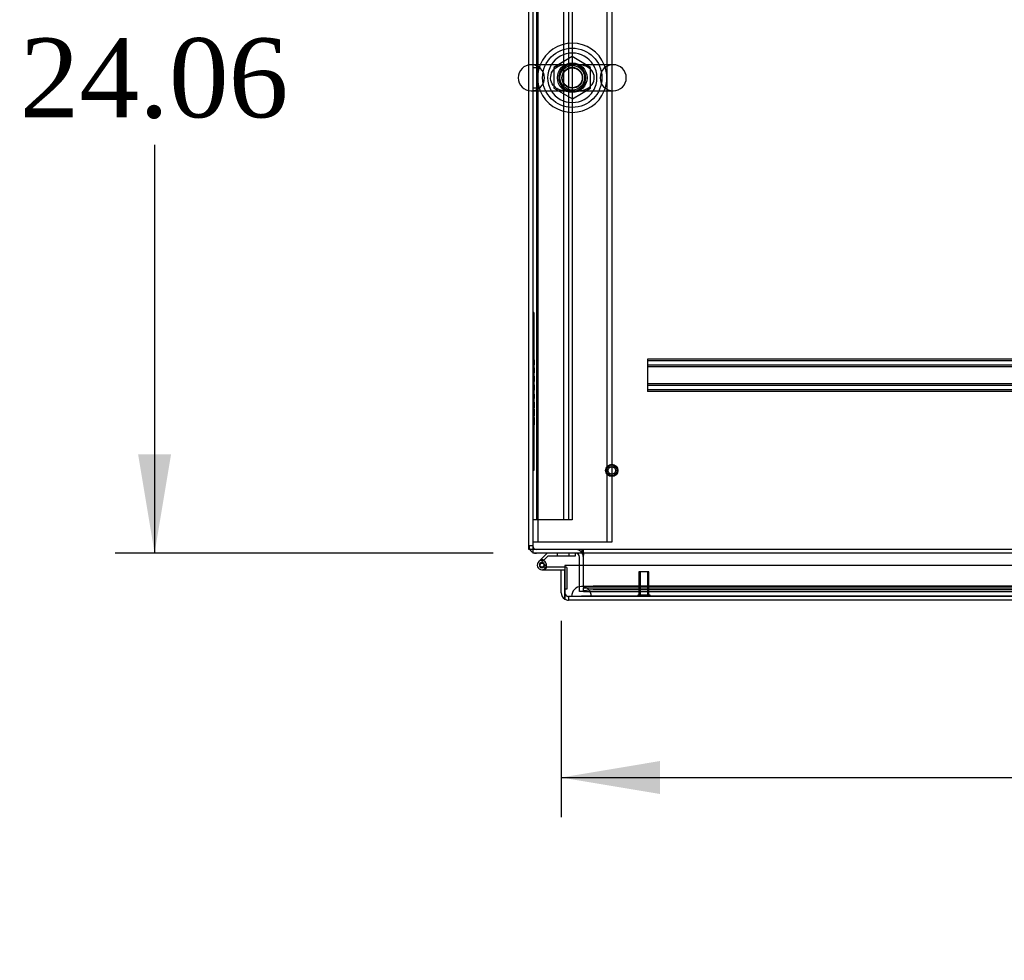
# Model space of a CAD drawing. Header units: inches. Extents: x 1 to 359, y -2 to 239.
# Tile 42 of 88: x 70 to 95, y 186 to 210. Entities that reach past the tile are written whole.
import ezdxf
from ezdxf.enums import TextEntityAlignment as Align
from ezdxf.lldxf.tags import DXFTag

# ---------------------------------------------------------------- set-up
doc = ezdxf.new("R2010")
doc.units = ezdxf.units.IN
doc.header["$MEASUREMENT"] = 0
for name, color, linetype in [('COM50677-1', 7, 'Continuous'), ('COM53964-2', 7, 'Continuous'), ('COM54746-60', 7, 'Continuous'), ('COM55914', 7, 'Continuous'), ('COM70220', 7, 'Continuous'), ('COM71195-8', 7, 'Continuous'), ('COM71298-8', 7, 'Continuous'), ('COM71299-8', 7, 'Continuous'), ('COM71300-8', 7, 'Continuous'), ('Default', 7, 'Continuous'), ('NTS18024', 7, 'Continuous'), ('QLB20185', 7, 'Continuous'), ('SCS86414', 7, 'Continuous'), ('STD26258', 7, 'Continuous'), ('WAF25377', 7, 'Continuous'), ('WAM254785', 7, 'Continuous')]:
    doc.layers.add(name, color=color, linetype=linetype)
doc.styles.add('SEACAD_Times_New_Roman', font='times.ttf')
tags = doc.linetypes.add('HIDDEN2', pattern=[0.1875, 0.125, -0.0625]).pattern_tags.tags
tags[6:7] = [DXFTag(74, 4), DXFTag(75, 0), DXFTag(340, '0'), DXFTag(46, 0.0), DXFTag(50, 0.0), DXFTag(44, 0.0), DXFTag(45, 0.0)]
tags[4:5] = [DXFTag(74, 4), DXFTag(75, 0), DXFTag(340, '0'), DXFTag(46, 0.0), DXFTag(50, 0.0), DXFTag(44, 0.0), DXFTag(45, 0.0)]
doc.dimstyles.new('HAMMOND_(STH_-_540x360)', dxfattribs={"dimtxt": 2, "dimasz": 2.5, "dimexe": 1, "dimexo": 1, "dimgap": 0.5, "dimtad": 0, "dimtih": 1, "dimtoh": 1, "dimzin": 0, "dimdsep": 46, "dimtxsty": 'SEACAD_Times_New_Roman', "dimblk1": '_SE_FILLED', "dimblk2": '_SE_FILLED', "dimsah": 1, "dimcen": 1, "dimadec": 0, "dimazin": 0, "dimtfac": 0.8, "dimtofl": 0, "dimtmove": 0, "dimatfit": 3, "dimfxl": 1, "dimtolj": 1, "dimtzin": 0, "dimarcsym": 0})

# ---------------------------------------------------------------- blocks, each defined once
blk = doc.blocks.new('SE3')
at = {"layer": 'COM50677-1', "color": 7, "linetype": 'HIDDEN2'}
for p, q in [((83.181, 220.419), (83.181, 196.919)), ((84.931, 220.419), (84.931, 196.919)), ((85.056, 220.419), (85.056, 196.919)), ((83.241, 196.919), (83.056, 196.919)), ((84.871, 196.919), (83.241, 196.919)), ((85.056, 196.919), (84.871, 196.919))]:
    blk.add_line(p, q, dxfattribs=at)
blk.add_circle((84.056, 208.669), 0.375, dxfattribs=at)
at = {"layer": 'COM53964-2', "color": 7, "linetype": 'HIDDEN2'}
for p, q in [((83.151, 219.856), (83.151, 197.481)), ((83.835, 219.856), (83.835, 197.481)), ((83.961, 219.856), (83.961, 197.481)), ((84.056, 219.856), (84.056, 197.481)), ((83.151, 208.918), (83.056, 208.918)), ((83.056, 208.418), (83.151, 208.418)), ((83.194, 197.481), (83.056, 197.481)), ((83.918, 197.481), (83.194, 197.481)), ((84.056, 197.481), (83.918, 197.481))]:
    blk.add_line(p, q, dxfattribs=at)
at = {"layer": 'COM54746-60', "color": 7, "linetype": 'Continuous'}
for p, q in [((83.42, 196.638), (83.253, 196.47)), ((83.336, 196.466), (83.446, 196.576)), ((83.446, 196.576), (84.14, 196.576)), ((84.14, 196.576), (84.14, 196.638)), ((83.253, 196.47), (83.209, 196.426)), ((83.225, 196.352), (83.225, 196.327)), ((83.3, 196.402), (83.275, 196.402)), ((83.275, 196.277), (83.3, 196.277)), ((83.322, 196.452), (83.336, 196.466)), ((83.868, 196.285), (83.327, 196.285)), ((83.35, 196.327), (83.35, 196.352)), ((83.35, 196.334), (83.404, 196.329)), ((83.288, 196.223), (83.868, 196.223)), ((83.868, 196.223), (83.868, 196.221)), ((83.868, 195.735), (83.868, 195.735))]:
    blk.add_line(p, q, dxfattribs=at)
at = {"layer": 'COM54746-60', "color": 7, "linetype": 'HIDDEN2'}
for p, q in [((83.675, 196.638), (83.675, 196.576)), ((83.979, 196.576), (83.979, 196.638)), ((83.251, 196.381), (83.322, 196.452)), ((83.327, 196.285), (83.288, 196.285)), ((83.342, 196.335), (83.35, 196.334)), ((83.405, 196.34), (83.343, 196.34)), ((83.905, 196.285), (83.868, 196.285)), ((83.93, 195.735), (83.93, 196.26)), ((83.868, 195.735), (83.93, 195.735))]:
    blk.add_line(p, q, dxfattribs=at)
blk.add_circle((83.288, 196.34), 0.05, dxfattribs=at)
at = {"layer": 'COM54746-60', "color": 7, "linetype": 'Continuous'}
for centre, radius, start, end in [((83.288, 196.34), 0.117, 354.7841, 270), ((83.275, 196.352), 0.05, 90, 180), ((83.275, 196.327), 0.05, 180, 270), ((83.288, 196.34), 0.135, 68.9858, 104.9706), ((83.3, 196.352), 0.05, 0, 90), ((83.3, 196.327), 0.05, 270, 0), ((83.288, 196.34), 0.117, 331.9602, 354.7841)]:
    blk.add_arc(centre, radius, start, end, dxfattribs=at)
at = {"layer": 'COM54746-60', "color": 7, "linetype": 'HIDDEN2'}
for centre, radius, start, end in [((83.288, 196.34), 0.055, 354.7841, 270), ((83.288, 196.34), 0.055, 270, 354.7841), ((83.288, 196.34), 0.117, 270, 331.9602), ((83.288, 196.34), 0.135, 299.9264, 335.9579), ((83.905, 196.26), 0.025, 0, 90)]:
    blk.add_arc(centre, radius, start, end, dxfattribs=at)
at = {"layer": 'COM55914', "color": 7, "linetype": 'HIDDEN2'}
for p, q in [((115.585, 201.546), (85.96, 201.546)), ((85.96, 201.546), (85.96, 201.503)), ((115.585, 201.506), (85.96, 201.506)), ((85.96, 201.503), (85.96, 200.776)), ((115.585, 201.398), (85.96, 201.398)), ((115.585, 201.358), (85.96, 201.358)), ((115.585, 200.921), (85.96, 200.921)), ((115.585, 200.881), (85.96, 200.881)), ((85.96, 200.776), (85.96, 200.733)), ((115.585, 200.773), (85.96, 200.773)), ((115.585, 200.733), (85.96, 200.733))]:
    blk.add_line(p, q, dxfattribs=at)
at = {"layer": 'COM70220', "color": 7, "linetype": 'HIDDEN2'}
for p, q in [((84.539, 195.796), (84.289, 195.796)), ((117.007, 195.796), (84.539, 195.796)), ((84.289, 195.55), (84.04, 195.548)), ((84.04, 195.548), (84.04, 195.547)), ((84.539, 195.548), (84.04, 195.548)), ((84.539, 195.547), (84.04, 195.547)), ((84.538, 195.548), (84.289, 195.55)), ((84.539, 195.55), (84.289, 195.55)), ((84.538, 195.547), (84.538, 195.548)), ((117.007, 195.55), (84.539, 195.55)), ((117.007, 195.548), (84.539, 195.548)), ((117.007, 195.547), (84.539, 195.547))]:
    blk.add_line(p, q, dxfattribs=at)
blk.add_arc((84.289, 195.546), 0.25, 0, 180, dxfattribs=at)
at = {"layer": 'COM71195-8', "color": 7, "linetype": 'Continuous'}
for p, q in [((117.678, 196.326), (83.868, 196.326)), ((83.868, 196.326), (83.868, 195.641)), ((83.773, 196.221), (83.868, 196.221)), ((83.773, 195.641), (83.773, 196.221)), ((83.868, 195.641), (83.868, 196.221)), ((83.868, 195.641), (83.868, 195.476)), ((83.868, 195.476), (83.868, 195.641)), ((117.583, 195.451), (83.963, 195.451))]:
    blk.add_line(p, q, dxfattribs=at)
at = {"layer": 'COM71195-8', "color": 7, "linetype": 'HIDDEN2'}
for p, q in [((117.583, 195.546), (83.963, 195.546)), ((83.963, 195.546), (83.963, 195.451))]:
    blk.add_line(p, q, dxfattribs=at)
at = {"layer": 'COM71195-8', "color": 7, "linetype": 'Continuous'}
for start, end in [(180, 240), (240, 270)]:
    blk.add_arc((83.963, 195.641), 0.19, start, end, dxfattribs=at)
at = {"layer": 'COM71195-8', "color": 7, "linetype": 'HIDDEN2'}
blk.add_arc((83.963, 195.641), 0.095, 180, 270, dxfattribs=at)
blk.add_ellipse((83.963, 195.641), major_axis=(0, 0.095), ratio=0.999171, start_param=1.570796, end_param=3.141593, dxfattribs=at)
at = {"layer": 'COM71195-8', "color": 7, "linetype": 'Continuous'}
blk.add_ellipse((83.963, 195.641), major_axis=(0, 0.19), ratio=0.999171, start_param=2.617994, end_param=3.141593, dxfattribs=at)
at = {"layer": 'COM71298-8', "color": 7, "linetype": 'Continuous'}
for p, q in [((83.056, 220.603), (83.056, 209)), ((83.056, 208.338), (83.056, 196.781)), ((83.056, 196.781), (83.056, 196.638)), ((154.926, 196.638), (83.056, 196.638)), ((84.336, 196.638), (84.336, 196.59)), ((84.336, 196.326), (84.336, 196.59))]:
    blk.add_line(p, q, dxfattribs=at)
at = {"layer": 'COM71298-8', "color": 7, "linetype": 'HIDDEN2'}
for p, q in [((83.056, 209), (83.056, 208.338)), ((154.926, 196.733), (83.056, 196.733)), ((84.306, 196.638), (84.306, 196.733)), ((84.336, 196.638), (84.336, 196.733)), ((84.336, 195.812), (84.336, 196.326)), ((84.336, 195.812), (84.336, 195.764)), ((117.124, 195.805), (84.586, 195.805)), ((84.336, 195.669), (84.336, 195.764)), ((84.336, 195.764), (84.336, 195.764)), ((84.336, 195.764), (117.373, 195.764)), ((84.336, 195.671), (84.336, 195.669)), ((84.336, 195.669), (84.336, 195.669)), ((84.336, 195.669), (117.374, 195.669)), ((117.124, 195.711), (84.586, 195.711))]:
    blk.add_line(p, q, dxfattribs=at)
for start, end in [(90.7631, 264.2612), (0, 82.2488), (273.3944, 0)]:
    blk.add_arc((84.056, 208.669), 0.344, start, end, dxfattribs=at)
for centre in [(84.586, 195.761), (84.586, 195.668)]:
    blk.add_ellipse(centre, major_axis=(-0.25, 0), ratio=0.173648, start_param=4.712389, end_param=6.21308, dxfattribs=at)
at = {"layer": 'COM71299-8', "color": 7, "linetype": 'HIDDEN2'}
blk.add_line((84.336, 195.671), (116.491, 195.671), dxfattribs=at)
at = {"layer": 'COM71300-8', "color": 7, "linetype": 'Continuous'}
for p, q in [((82.961, 208.995), (82.961, 220.508)), ((82.961, 196.733), (82.961, 208.343)), ((83.056, 196.733), (82.961, 196.733)), ((84.241, 196.326), (84.241, 196.543))]:
    blk.add_line(p, q, dxfattribs=at)
at = {"layer": 'COM71300-8', "color": 7, "linetype": 'HIDDEN2'}
for p, q in [((82.961, 208.343), (82.961, 208.995)), ((83.056, 196.828), (82.961, 196.828)), ((84.241, 195.671), (84.241, 196.326)), ((84.336, 195.671), (84.241, 195.671))]:
    blk.add_line(p, q, dxfattribs=at)
for centre, radius, start, end in [((83.151, 196.828), 0.19, 180, 210), ((83.151, 196.828), 0.095, 180, 270), ((83.151, 196.828), 0.19, 240, 270), ((84.146, 196.543), 0.19, 30, 90)]:
    blk.add_arc(centre, radius, start, end, dxfattribs=at)
at = {"layer": 'COM71300-8', "color": 7, "linetype": 'Continuous'}
for centre, radius, start, end in [((83.151, 196.828), 0.19, 210, 240), ((84.146, 196.543), 0.095, 0, 90), ((84.146, 196.543), 0.19, 0, 30)]:
    blk.add_arc(centre, radius, start, end, dxfattribs=at)
at = {"layer": 'NTS18024', "color": 7, "linetype": 'HIDDEN2'}
for p, q in [((84.056, 209.204), (83.591, 208.932)), ((84.521, 208.932), (84.056, 209.204)), ((83.591, 208.932), (83.591, 208.406)), ((84.521, 208.406), (84.521, 208.932)), ((83.591, 208.406), (84.06, 208.132)), ((84.06, 208.132), (84.521, 208.406))]:
    blk.add_line(p, q, dxfattribs=at)
for radius in [0.312, 0.263]:
    blk.add_circle((84.056, 208.669), radius, dxfattribs=at)
at = {"layer": 'QLB20185', "color": 7, "linetype": 'HIDDEN2'}
for p, q in [((83.086, 202.733), (83.056, 202.733)), ((83.086, 202.733), (83.086, 202.358)), ((83.086, 202.358), (83.086, 199.108)), ((83.103, 201.549), (83.084, 201.549)), ((83.103, 201.535), (83.084, 201.535)), ((83.103, 201.534), (83.084, 201.534)), ((83.101, 201.532), (83.086, 201.532)), ((83.101, 201.531), (83.086, 201.531)), ((83.101, 201.528), (83.086, 201.528)), ((83.101, 201.52), (83.086, 201.52)), ((83.101, 201.518), (83.086, 201.518)), ((83.101, 201.525), (83.101, 201.532)), ((83.101, 201.423), (83.101, 201.525)), ((83.084, 201.405), (83.103, 201.405)), ((83.103, 201.331), (83.084, 201.331)), ((83.103, 201.327), (83.084, 201.327)), ((83.101, 201.462), (83.086, 201.462)), ((83.101, 201.438), (83.086, 201.438)), ((83.101, 201.437), (83.086, 201.437)), ((83.101, 201.436), (83.086, 201.436)), ((83.101, 201.425), (83.086, 201.425)), ((83.101, 201.423), (83.086, 201.423)), ((83.101, 201.418), (83.086, 201.418)), ((83.101, 201.411), (83.086, 201.411)), ((83.101, 201.317), (83.086, 201.317)), ((83.101, 201.316), (83.086, 201.316)), ((83.101, 201.312), (83.086, 201.312)), ((83.101, 201.311), (83.086, 201.311)), ((83.101, 201.301), (83.086, 201.301)), ((83.101, 201.298), (83.086, 201.298)), ((83.101, 201.294), (83.086, 201.294)), ((83.101, 201.405), (83.101, 201.418)), ((83.101, 201.201), (83.101, 201.327)), ((83.084, 201.215), (83.103, 201.215)), ((83.084, 201.212), (83.103, 201.212)), ((83.084, 201.201), (83.103, 201.201)), ((83.084, 201.197), (83.103, 201.197)), ((83.103, 201.117), (83.084, 201.117)), ((83.101, 201.234), (83.086, 201.234)), ((83.101, 201.23), (83.086, 201.23)), ((83.101, 201.229), (83.086, 201.229)), ((83.101, 201.227), (83.086, 201.227)), ((83.101, 201.217), (83.086, 201.217)), ((83.101, 201.211), (83.086, 201.211)), ((83.101, 201.206), (83.086, 201.206)), ((83.101, 201.115), (83.086, 201.115)), ((83.101, 201.057), (83.086, 201.057)), ((83.101, 201.043), (83.086, 201.043)), ((83.101, 201.107), (83.101, 201.115)), ((83.101, 201.057), (83.101, 201.107)), ((83.101, 200.99), (83.101, 201.057)), ((83.084, 200.983), (83.103, 200.983)), ((83.084, 200.983), (83.103, 200.983)), ((83.101, 200.99), (83.086, 200.99)), ((83.101, 200.985), (83.086, 200.985)), ((83.101, 200.985), (83.086, 200.985)), ((83.101, 200.985), (83.086, 200.985)), ((83.101, 200.903), (83.086, 200.903)), ((83.101, 200.899), (83.086, 200.899)), ((83.101, 200.891), (83.086, 200.891)), ((83.101, 200.889), (83.086, 200.889)), ((83.101, 200.883), (83.086, 200.883)), ((83.101, 200.881), (83.086, 200.881)), ((83.101, 200.879), (83.086, 200.879)), ((83.101, 200.875), (83.086, 200.875)), ((83.101, 200.87), (83.086, 200.87)), ((83.101, 200.86), (83.086, 200.86)), ((83.101, 200.858), (83.086, 200.858)), ((83.101, 200.812), (83.086, 200.812)), ((83.101, 200.803), (83.086, 200.803)), ((83.101, 200.793), (83.086, 200.793)), ((83.101, 200.789), (83.086, 200.789)), ((83.101, 200.784), (83.086, 200.784)), ((83.101, 200.781), (83.086, 200.781)), ((83.101, 200.773), (83.086, 200.773)), ((83.101, 200.769), (83.086, 200.769)), ((83.101, 200.991), (83.101, 200.992)), ((83.101, 200.985), (83.101, 200.99)), ((83.101, 200.899), (83.101, 200.903)), ((83.101, 200.891), (83.101, 200.899)), ((83.101, 200.879), (83.101, 200.891)), ((83.101, 200.86), (83.101, 200.879)), ((83.101, 200.791), (83.101, 200.86)), ((83.101, 200.769), (83.101, 200.791)), ((83.103, 200.686), (83.084, 200.686)), ((83.103, 200.671), (83.084, 200.671)), ((83.084, 200.552), (83.103, 200.552)), ((83.101, 200.686), (83.086, 200.686)), ((83.101, 200.684), (83.086, 200.684)), ((83.101, 200.683), (83.086, 200.683)), ((83.101, 200.673), (83.086, 200.673)), ((83.101, 200.672), (83.086, 200.672)), ((83.101, 200.671), (83.086, 200.671)), ((83.101, 200.666), (83.086, 200.666)), ((83.101, 200.656), (83.086, 200.656)), ((83.101, 200.586), (83.086, 200.586)), ((83.101, 200.586), (83.086, 200.586)), ((83.101, 200.566), (83.086, 200.566)), ((83.101, 200.564), (83.086, 200.564)), ((83.101, 200.559), (83.086, 200.559)), ((83.101, 200.545), (83.086, 200.545)), ((83.101, 200.586), (83.101, 200.666)), ((83.101, 200.598), (83.101, 200.632)), ((83.101, 200.552), (83.101, 200.586)), ((83.103, 200.495), (83.084, 200.495)), ((83.103, 200.48), (83.084, 200.48)), ((83.103, 200.48), (83.084, 200.48)), ((83.103, 200.465), (83.084, 200.465)), ((83.084, 200.316), (83.103, 200.316)), ((83.101, 200.488), (83.086, 200.488)), ((83.101, 200.484), (83.086, 200.484)), ((83.101, 200.475), (83.086, 200.475)), ((83.101, 200.472), (83.086, 200.472)), ((83.101, 200.467), (83.086, 200.467)), ((83.101, 200.462), (83.086, 200.462)), ((83.101, 200.459), (83.086, 200.459)), ((83.101, 200.451), (83.086, 200.451)), ((83.101, 200.442), (83.086, 200.442)), ((83.101, 200.36), (83.086, 200.36)), ((83.101, 200.346), (83.086, 200.346)), ((83.101, 200.319), (83.086, 200.319)), ((83.101, 200.281), (83.086, 200.281)), ((83.101, 200.266), (83.086, 200.266)), ((83.101, 200.418), (83.101, 200.462)), ((83.101, 200.326), (83.101, 200.418)), ((83.101, 200.319), (83.101, 200.326)), ((83.101, 200.266), (83.101, 200.281)), ((83.101, 200.216), (83.101, 200.266)), ((83.103, 200.214), (83.084, 200.214)), ((83.084, 200.11), (83.103, 200.11)), ((83.103, 200.07), (83.084, 200.07)), ((83.103, 200.07), (83.084, 200.07)), ((83.101, 200.211), (83.086, 200.211)), ((83.101, 200.169), (83.086, 200.169)), ((83.101, 200.154), (83.086, 200.154)), ((83.101, 200.112), (83.086, 200.112)), ((83.101, 200.068), (83.086, 200.068)), ((83.101, 200.055), (83.086, 200.055)), ((83.101, 200.055), (83.086, 200.055)), ((83.101, 200.051), (83.086, 200.051)), ((83.101, 200.043), (83.086, 200.043)), ((83.101, 200.043), (83.086, 200.043)), ((83.101, 200.017), (83.086, 200.017)), ((83.101, 200.204), (83.101, 200.211)), ((83.101, 200.119), (83.101, 200.204)), ((83.101, 200.112), (83.101, 200.119)), ((83.101, 200.043), (83.101, 200.07)), ((83.101, 199.918), (83.101, 200.043)), ((83.084, 199.926), (83.103, 199.926)), ((83.084, 199.906), (83.103, 199.906)), ((83.084, 199.891), (83.103, 199.891)), ((83.101, 199.982), (83.086, 199.982)), ((83.101, 199.966), (83.086, 199.966)), ((83.101, 199.963), (83.086, 199.963)), ((83.101, 199.962), (83.086, 199.962)), ((83.101, 199.938), (83.086, 199.938)), ((83.101, 199.93), (83.086, 199.93)), ((83.101, 199.929), (83.086, 199.929)), ((83.101, 199.928), (83.086, 199.928)), ((83.101, 199.918), (83.086, 199.918)), ((83.101, 199.912), (83.086, 199.912)), ((83.101, 199.891), (83.101, 199.918)), ((83.086, 199.108), (83.086, 198.733)), ((83.086, 198.733), (83.056, 198.733))]:
    blk.add_line(p, q, dxfattribs=at)
at = {"layer": 'SCS86414', "color": 7, "linetype": 'Continuous'}
for p, q in [((85.091, 209), (83.02, 209)), ((83.02, 208.338), (85.091, 208.338))]:
    blk.add_line(p, q, dxfattribs=at)
at = {"layer": 'SCS86414', "color": 7, "linetype": 'HIDDEN2'}
for radius in [0.312, 0.252]:
    blk.add_circle((84.056, 208.669), radius, dxfattribs=at)
at = {"layer": 'SCS86414', "color": 7, "linetype": 'Continuous'}
for centre, radius, start, end in [((84.056, 208.669), 0.625, 32.0055, 147.9945), ((83.02, 208.669), 0.331, 90, 270), ((85.091, 208.669), 0.331, 270, 90), ((84.056, 208.669), 0.625, 212.0055, 327.9945)]:
    blk.add_arc(centre, radius, start, end, dxfattribs=at)
at = {"layer": 'SCS86414', "color": 7, "linetype": 'HIDDEN2'}
for centre, radius, start, end in [((83.02, 208.669), 0.331, 270, 90), ((84.056, 208.669), 0.625, 147.9945, 212.0055), ((84.056, 208.669), 0.625, 0, 32.0055), ((85.091, 208.669), 0.331, 90, 270), ((83.753, 208.602), 0.208, 211.1457, 230.2134), ((84.056, 208.669), 0.625, 327.9945, 0)]:
    blk.add_arc(centre, radius, start, end, dxfattribs=at)
for points, knots in [([(83.577, 208.475), (83.538, 208.524), (83.513, 208.585), (83.505, 208.716), (83.523, 208.782), (83.591, 208.888), (83.638, 208.928), (83.715, 208.969), (83.743, 208.979), (83.798, 208.995), (83.826, 209), (83.858, 209.004), (83.862, 209.004), (83.865, 209.005)], [0, 0, 0, 0, 0.0625, 0.0625, 0.125, 0.125, 0.1875, 0.1875, 0.21875, 0.21875, 0.25, 0.25, 0.2538552, 0.2538552, 0.2538552, 0.2538552]), ([(83.63, 208.422), (83.655, 208.405), (83.681, 208.39), (83.762, 208.357), (83.819, 208.345), (83.908, 208.339), (83.938, 208.338), (84, 208.338), (84.033, 208.338), (84.128, 208.338), (84.191, 208.337), (84.308, 208.348), (84.366, 208.361), (84.472, 208.411), (84.521, 208.448), (84.594, 208.549), (84.616, 208.613), (84.612, 208.743), (84.586, 208.805), (84.508, 208.902), (84.458, 208.936), (84.35, 208.982), (84.292, 208.993), (84.173, 209.002), (84.11, 209), (84.014, 209), (83.981, 209.001), (83.92, 209), (83.89, 208.999), (83.801, 208.99), (83.744, 208.977), (83.67, 208.942), (83.65, 208.93), (83.631, 208.916)], [0.0309526, 0.0309526, 0.0309526, 0.0309526, 0.0625, 0.0625, 0.125, 0.125, 0.15625, 0.15625, 0.1875, 0.1875, 0.25, 0.25, 0.3125, 0.3125, 0.375, 0.375, 0.4375, 0.4375, 0.5, 0.5, 0.5625, 0.5625, 0.625, 0.625, 0.6875, 0.6875, 0.71875, 0.71875, 0.75, 0.75, 0.8125, 0.8125, 0.8366538, 0.8366538, 0.8366538, 0.8366538]), ([(84.266, 209.002), (84.31, 208.997), (84.352, 208.986), (84.419, 208.958), (84.445, 208.943), (84.469, 208.925)], [0.38985363, 0.38985363, 0.38985363, 0.38985363, 0.4375, 0.4375, 0.46893232, 0.46893232, 0.46893232, 0.46893232]), ([(83.846, 208.336), (83.802, 208.341), (83.76, 208.352), (83.702, 208.377), (83.684, 208.385), (83.668, 208.396)], [0.88966385, 0.88966385, 0.88966385, 0.88966385, 0.9375, 0.9375, 0.95813352, 0.95813352, 0.95813352, 0.95813352]), ([(84.463, 208.409), (84.45, 208.399), (84.437, 208.391), (84.373, 208.357), (84.32, 208.343), (84.265, 208.336)], [0.67053544, 0.67053544, 0.67053544, 0.67053544, 0.6875, 0.6875, 0.74722968, 0.74722968, 0.74722968, 0.74722968])]:
    blk.add_open_spline(points, degree=3, knots=knots, dxfattribs=at)
blk.add_open_spline([(83.631, 208.422), (83.628, 208.424), (83.624, 208.427), (83.621, 208.43)], degree=3, dxfattribs=at)
at = {"layer": 'STD26258', "color": 7, "linetype": 'HIDDEN2'}
for p, q in [((85.993, 196.171), (85.743, 196.171)), ((85.743, 196.171), (85.743, 195.577)), ((85.773, 196.171), (85.773, 195.577)), ((85.962, 196.171), (85.962, 195.577)), ((85.993, 195.577), (85.993, 196.171)), ((86.024, 195.577), (85.711, 195.577)), ((85.711, 195.577), (85.711, 195.546)), ((86.024, 195.546), (86.024, 195.577))]:
    blk.add_line(p, q, dxfattribs=at)
for radius in [0.156, 0.125, 0.0944]:
    blk.add_circle((85.056, 198.733), radius, dxfattribs=at)
at = {"layer": 'WAF25377', "color": 7, "linetype": 'Continuous'}
for start, end in [(22.2452, 157.7548), (202.2452, 337.7548)]:
    blk.add_arc((84.056, 208.669), 0.875, start, end, dxfattribs=at)
at = {"layer": 'WAF25377', "color": 7, "linetype": 'HIDDEN2'}
for radius, start, end in [(0.875, 157.7548, 202.2452), (0.34, 94.3049, 0), (0.34, 0, 92.3941), (0.875, 0, 22.2452), (0.875, 337.7548, 0)]:
    blk.add_arc((84.056, 208.669), radius, start, end, dxfattribs=at)
at = {"layer": 'WAM254785', "color": 7, "linetype": 'HIDDEN2'}
for radius in [0.75, 0.312]:
    blk.add_circle((84.056, 208.669), radius, dxfattribs=at)
blk = doc.blocks.new('DMBLK129')
at = {"layer": 'Default', "linetype": 'Continuous', "transparency": 16777216}
for points in [[(73.074, 218.198), (73.907, 218.198), (73.49, 220.698)], [(73.074, 199.138), (73.49, 196.638), (73.907, 199.138)]]:
    blk.add_hatch(color=7, dxfattribs=at).paths.add_polyline_path(points)
at = {"layer": 'Default', "color": 7, "linetype": 'Continuous', "transparency": 16777216}
for p, q in [((82.151, 220.698), (72.49, 220.698)), ((73.49, 220.698), (73.49, 210.368)), ((73.49, 206.968), (73.49, 196.638)), ((82.056, 196.638), (72.49, 196.638))]:
    blk.add_line(p, q, dxfattribs=at)
at = {"layer": 'Default', "color": 7, "linetype": 'Continuous', "transparency": 16777216, "style": 'SEACAD_Times_New_Roman'}
blk.add_text('24.06', height=2, dxfattribs=at).set_placement((70.078, 209.668), align=Align.TOP_LEFT)
blk = doc.blocks.new('_SE_FILLED')
at = {"color": 0}
blk.add_line((0, 0), (-1, 0), dxfattribs=at)
blk.add_solid([(0, 0), (-1, -0.1665), (-1, 0.1665), (0, 0)], dxfattribs=at)
blk = doc.blocks.new('DMBLK134')
at = {"layer": 'Default', "linetype": 'Continuous', "transparency": 16777216}
for points in [[(86.273, 190.547), (86.273, 191.381), (83.773, 190.964)], [(115.273, 190.547), (117.773, 190.964), (115.273, 191.381)]]:
    blk.add_hatch(color=7, dxfattribs=at).paths.add_polyline_path(points)
at = {"layer": 'Default', "color": 7, "linetype": 'Continuous', "transparency": 16777216}
for p, q in [((83.773, 194.931), (83.773, 189.964)), ((117.773, 194.983), (117.773, 189.964)), ((83.773, 190.964), (96.66, 190.964)), ((104.885, 190.964), (117.773, 190.964))]:
    blk.add_line(p, q, dxfattribs=at)
at = {"layer": 'Default', "color": 7, "linetype": 'Continuous', "transparency": 16777216, "style": 'SEACAD_Times_New_Roman'}
for s, p in [('34.00', (97.36, 191.964)), ('DOO', (97.574, 188.964))]:
    blk.add_text(s, height=2, dxfattribs=at).set_placement(p, align=Align.TOP_LEFT)

msp = doc.modelspace()

# ---------------------------------------------------------------- block references
at = {"layer": 'Default'}
msp.add_blockref('SE3', (0, 0), dxfattribs=at)

# ---------------------------------------------------------------- dimensions: what is measured, and where the dimension line sits
at = {"layer": 'Default', "color": 7, "linetype": 'Continuous'}
for base, p1, p2, angle, text, picture, middle in [((73.49, 220.698), (83.151, 220.698), (83.056, 196.638), 269.7738, '\\A1;<>', 'DMBLK129', (73.49, 208.668)), ((83.773, 190.964), (83.773, 195.931), (117.773, 195.983), 0.0885, '\\A1;<>\\PDOO', 'DMBLK134', (100.773, 190.964))]:
    dim = msp.add_linear_dim(base=base, p1=p1, p2=p2, angle=angle, text=text, dimstyle='HAMMOND_(STH_-_540x360)', dxfattribs=at)
    dim.commit()
    dim.dimension.update_dxf_attribs({"geometry": picture, "text_midpoint": middle, "dimtype": 161})

doc.saveas('drawing.dxf')
